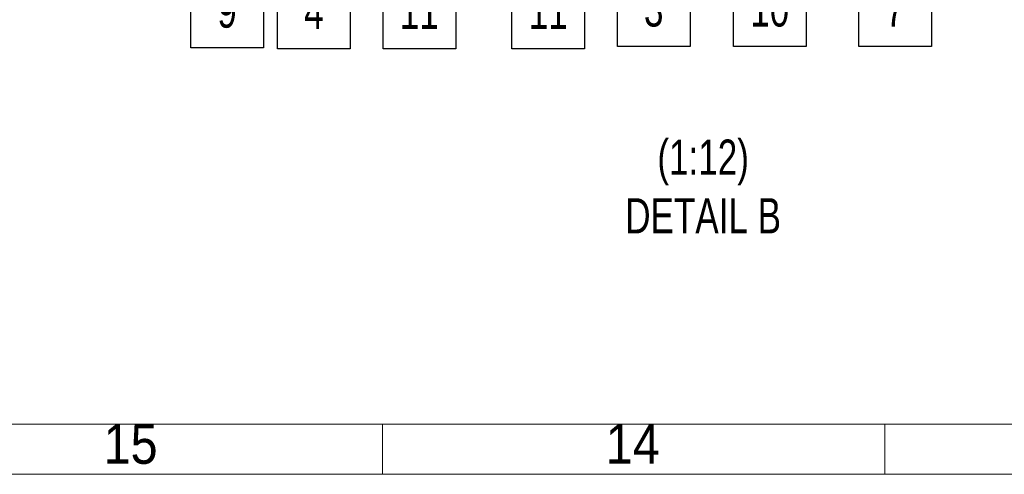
# Model space of a CAD drawing. Header units: millimetres. Extents: x 450 to 25135, y 150 to 17673.
# Tile 2 of 256: x 2681 to 5622, y 150 to 1508. Entities that reach past the tile are written whole.
import ezdxf

# ---------------------------------------------------------------- set-up
doc = ezdxf.new("R2010")
doc.units = ezdxf.units.MM
doc.linetypes.add('SLD-Continua', pattern=[0])
doc.layers.add('COTAS', color=1, linetype='SLD-Continua')
doc.styles.add('SLDTEXTSTYLE3', font='GOTHIC.TTF', dxfattribs={"width": 0.913})
doc.styles.add('SLDTEXTSTYLE6', font='ARIALN.TTF', dxfattribs={"width": 0.87})

# ---------------------------------------------------------------- blocks, each defined once
blk = doc.blocks.new('SW_NOTE_0_39')
at = {"layer": 'COTAS', "color": 0, "ltscale": 30}
for p, q in [((-108.5, -215.8), (-108.5, 1.3)), ((-108.5, 1.3), (108.5, 1.3)), ((108.5, 1.3), (108.5, -215.8)), ((108.5, -215.8), (-108.5, -215.8))]:
    blk.add_line(p, q, dxfattribs=at)
at = {"layer": 'COTAS', "color": 0, "ltscale": 30, "insert": (-0.1, -51), "char_height": 105, "attachment_point": 2, "style": 'SLDTEXTSTYLE6'}
blk.add_mtext('9', dxfattribs=at)
blk = doc.blocks.new('SW_NOTE_0_40')
at = {"layer": 'COTAS', "color": 0, "ltscale": 30}
for p, q in [((-108.5, -215.8), (-108.5, 1.3)), ((-108.5, 1.3), (108.5, 1.3)), ((108.5, 1.3), (108.5, -215.8)), ((108.5, -215.8), (-108.5, -215.8))]:
    blk.add_line(p, q, dxfattribs=at)
at = {"layer": 'COTAS', "color": 0, "ltscale": 30, "insert": (-0.1, -51), "char_height": 105, "attachment_point": 2, "style": 'SLDTEXTSTYLE6'}
blk.add_mtext('4', dxfattribs=at)
blk = doc.blocks.new('SW_NOTE_0_41')
at = {"layer": 'COTAS', "color": 0, "ltscale": 30}
for p, q in [((-108.5, -215.8), (-108.5, 1.3)), ((-108.5, 1.3), (108.5, 1.3)), ((108.5, 1.3), (108.5, -215.8)), ((108.5, -215.8), (-108.5, -215.8))]:
    blk.add_line(p, q, dxfattribs=at)
at = {"layer": 'COTAS', "color": 0, "ltscale": 30, "insert": (-0.1, -51), "char_height": 105, "attachment_point": 2, "style": 'SLDTEXTSTYLE6'}
blk.add_mtext('11', dxfattribs=at)
blk = doc.blocks.new('SW_NOTE_0_42')
at = {"layer": 'COTAS', "color": 0, "ltscale": 30}
for p, q in [((-108.5, -215.8), (-108.5, 1.3)), ((-108.5, 1.3), (108.5, 1.3)), ((108.5, 1.3), (108.5, -215.8)), ((108.5, -215.8), (-108.5, -215.8))]:
    blk.add_line(p, q, dxfattribs=at)
at = {"layer": 'COTAS', "color": 0, "ltscale": 30, "insert": (-0.1, -51), "char_height": 105, "attachment_point": 2, "style": 'SLDTEXTSTYLE6'}
blk.add_mtext('11', dxfattribs=at)
blk = doc.blocks.new('SW_NOTE_0_43')
at = {"layer": 'COTAS', "color": 0, "ltscale": 30}
for p, q in [((-108.5, -215.8), (-108.5, 1.3)), ((-108.5, 1.3), (108.5, 1.3)), ((108.5, 1.3), (108.5, -215.8)), ((108.5, -215.8), (-108.5, -215.8))]:
    blk.add_line(p, q, dxfattribs=at)
at = {"layer": 'COTAS', "color": 0, "ltscale": 30, "insert": (-0.1, -51), "char_height": 105, "attachment_point": 2, "style": 'SLDTEXTSTYLE6'}
blk.add_mtext('3', dxfattribs=at)
blk = doc.blocks.new('SW_NOTE_0_44')
at = {"layer": 'COTAS', "color": 0, "ltscale": 30}
for p, q in [((-108.5, -215.8), (-108.5, 1.3)), ((-108.5, 1.3), (108.5, 1.3)), ((108.5, 1.3), (108.5, -215.8)), ((108.5, -215.8), (-108.5, -215.8))]:
    blk.add_line(p, q, dxfattribs=at)
at = {"layer": 'COTAS', "color": 0, "ltscale": 30, "insert": (-0.1, -51), "char_height": 105, "attachment_point": 2, "style": 'SLDTEXTSTYLE6'}
blk.add_mtext('10', dxfattribs=at)
blk = doc.blocks.new('SW_NOTE_0_46')
at = {"layer": 'COTAS', "color": 0, "ltscale": 30}
for p, q in [((-108.5, -215.8), (-108.5, 1.3)), ((-108.5, 1.3), (108.5, 1.3)), ((108.5, 1.3), (108.5, -215.8)), ((108.5, -215.8), (-108.5, -215.8))]:
    blk.add_line(p, q, dxfattribs=at)
at = {"layer": 'COTAS', "color": 0, "ltscale": 30, "insert": (-0.1, -51), "char_height": 105, "attachment_point": 2, "style": 'SLDTEXTSTYLE6'}
blk.add_mtext('7', dxfattribs=at)

msp = doc.modelspace()

# ---------------------------------------------------------------- linework, layer by layer
at = {"color": 7, "linetype": 'SLD-Continua', "lineweight": 18, "ltscale": 30}
for p, q in [((24930, 300), (600, 300)), ((3765, 300), (3765, 150)), ((5265, 300), (5265, 150)), ((25080, 150), (450, 150))]:
    msp.add_line(p, q, dxfattribs=at)

# ---------------------------------------------------------------- block references
at = {"layer": 'COTAS', "ltscale": 30}
for name, p in [('SW_NOTE_0_39', (3301.1, 1640.2)), ('SW_NOTE_0_40', (3560.1, 1636.7)), ('SW_NOTE_0_41', (3875.1, 1636.7)), ('SW_NOTE_0_42', (4260.2, 1636.7)), ('SW_NOTE_0_43', (4575.3, 1643.7)), ('SW_NOTE_0_44', (4921.8, 1643.7)), ('SW_NOTE_0_46', (5296.4, 1643.7))]:
    msp.add_blockref(name, p, dxfattribs=at)

# ---------------------------------------------------------------- texts
at = {"color": 7, "linetype": 'Continuous', "lineweight": 0, "ltscale": 30, "char_height": 119.06, "attachment_point": 2, "style": 'SLDTEXTSTYLE3'}
for s, insert in [('15', (3012.6, 300.4)), ('14', (4512.6, 300.4))]:
    msp.add_mtext(s, dxfattribs=dict(at, insert=insert))
at = {"layer": 'COTAS', "ltscale": 30, "insert": (4722.8, 1149.9), "char_height": 105, "attachment_point": 2, "style": 'SLDTEXTSTYLE6'}
msp.add_mtext('(1:12)^JDETAIL B', dxfattribs=at)

doc.saveas('drawing.dxf')
